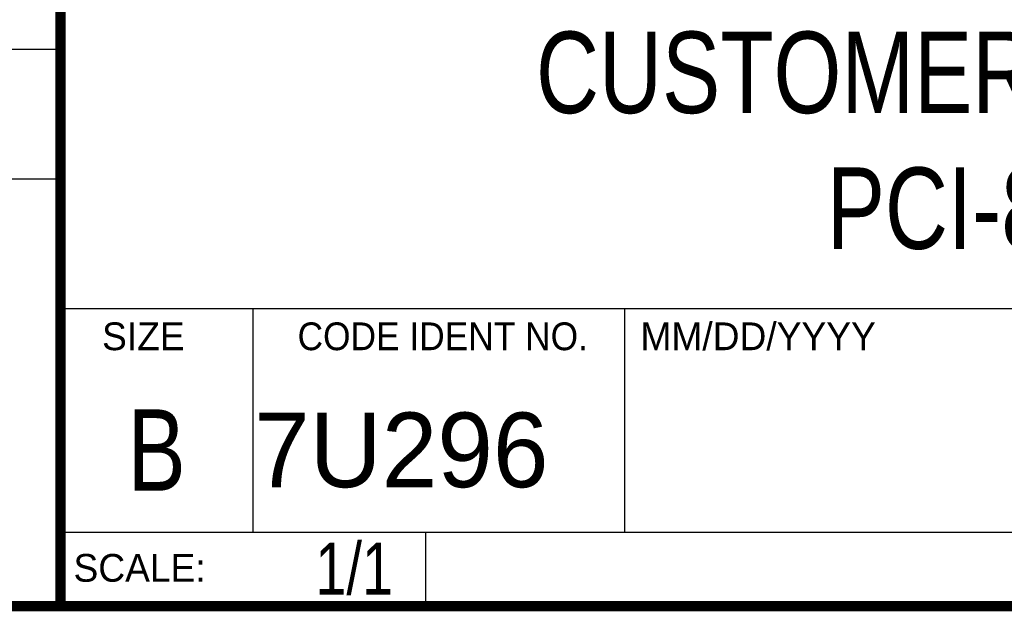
# Model space of a CAD drawing. Header units: inches. Extents: x 0.2 to 16.8, y 0.1 to 10.8.
# Tile 4 of 10: x 13 to 14.9, y 0.2 to 1.4. Entities that reach past the tile are written whole.
import ezdxf
from ezdxf.enums import TextEntityAlignment as Align

# ---------------------------------------------------------------- set-up
doc = ezdxf.new("R2010")
doc.units = ezdxf.units.IN
doc.header["$LTSCALE"] = 0.935
doc.header["$MEASUREMENT"] = 0
doc.layers.get('0').update_dxf_attribs({"linetype": 'CONTINUOUS'})
doc.styles.get("Standard").update_dxf_attribs({"font": 'txt', "width": 0.8})

msp = doc.modelspace()

# ---------------------------------------------------------------- linework, layer by layer
at = {"color": 2, "linetype": 'CONTINUOUS'}
for p, q in [((13.0652, 1.9695), (13.0652, 0.2605)), ((11.482, 1.3265), (13.0653, 1.3265)), ((13.0653, 1.0776), (11.482, 1.0776)), ((13.0652, 0.8295), (16.745, 0.8295)), ((13.434, 0.8295), (13.434, 0.4005)), ((14.146, 0.8295), (14.146, 0.4005)), ((13.0652, 0.4005), (16.745, 0.4005)), ((13.765, 0.4005), (13.765, 0.2605)), ((13.0652, 0.2605), (16.745, 0.2605))]:
    msp.add_line(p, q, dxfattribs=at)
at = {"color": 7, "linetype": 'CONTINUOUS', "const_width": 0.02}
for points in [[(13.0653, 1.9707), (13.0653, 0.2586)], [(0.25, 0.2586), (16.75, 0.2586)]]:
    msp.add_lwpolyline(points, dxfattribs=at)

# ---------------------------------------------------------------- texts
at = {"color": 2, "linetype": 'CONTINUOUS'}
for s, p in [('SIZE', (13.1451, 0.7494)), ('MM/DD/YYYY', (14.1765, 0.7494)), ('SCALE:', (13.0904, 0.3053))]:
    msp.add_text(s, height=0.05325, dxfattribs=at).set_placement(p)
at = {"color": 2, "linetype": 'CONTINUOUS', "width": 0.95}
msp.add_text('CODE IDENT NO.', height=0.053254, dxfattribs=at).set_placement((13.7978, 0.7494), align=Align.CENTER)
at = {"color": 7, "linetype": 'CONTINUOUS', "width": 0.8}
msp.add_text('B', height=0.1562, dxfattribs=at).set_placement((13.2497, 0.4798), align=Align.CENTER)
at = {"color": 7, "linetype": 'CONTINUOUS'}
msp.add_text('7U296', height=0.14316, dxfattribs=at).set_placement((13.4363, 0.4866))
at = {"color": 7, "linetype": 'CONTINUOUS', "width": 0.8}
msp.add_text('1/1', height=0.1, dxfattribs=at).set_placement((13.7025, 0.2805), align=Align.RIGHT)
at = {"color": 7, "linetype": 'CONTINUOUS', "insert": (14.9051, 1.3603), "char_height": 0.15625, "width": 2.125, "attachment_point": 2}
msp.add_mtext('CUSTOMER DRAWING,\\PPCI-85XX', dxfattribs=at)

doc.saveas('drawing.dxf')
